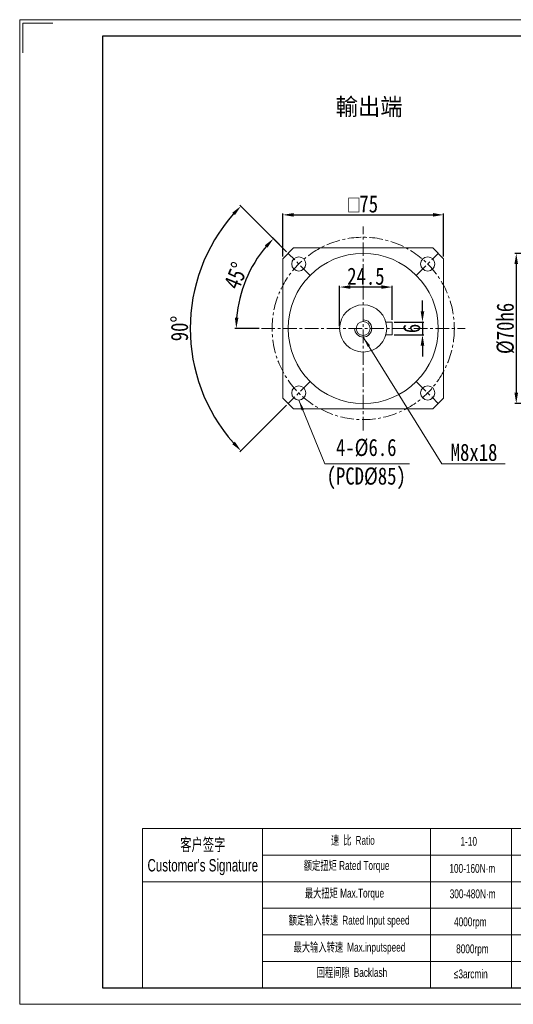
# Model space of a CAD drawing. Header units: millimetres. Extents: x 5538 to 6187, y 493 to 952.
# Tile 1 of 3: x 5538 to 5768, y 493 to 952. Entities that reach past the tile are written whole.
import ezdxf

# ---------------------------------------------------------------- set-up
doc = ezdxf.new("R2010")
doc.units = ezdxf.units.MM
doc.header["$PDSIZE"] = -5
doc.linetypes.add('CENTER', pattern=[10.16, 6.35, -1.27, 1.27, -1.27])
doc.layers.get('0').update_dxf_attribs({"lineweight": 0})
doc.layers.get('Defpoints').update_dxf_attribs({"lineweight": 18})
for name, color, linetype, lineweight in [('3中心线层', 1, 'CENTER', 18), ('7标注层', 4, 'Continuous', 18), ('CAXA0', 7, 'Continuous', 70), ('SLD-0', 7, 'Continuous', 18), ('图框_外框线', 7, 'Continuous', 18)]:
    doc.layers.add(name, color=color, linetype=linetype, lineweight=lineweight)
doc.styles.add('TH_GBDIM', font='txt', dxfattribs={"width": 0.8})
doc.styles.add('标准', font='arial.ttf', dxfattribs={"width": 0.667})
doc.dimstyles.new('TH_GBDIM', dxfattribs={"dimtxt": 8, "dimasz": 5, "dimexe": 0.625, "dimexo": 1, "dimgap": 1, "dimtad": 1, "dimdec": 1, "dimdsep": 46, "dimtxsty": 'TH_GBDIM', "dimcen": 2.5, "dimdle": 10, "dimclrd": 3, "dimclre": 3, "dimclrt": 3, "dimadec": 0, "dimazin": 2, "dimtfac": 0.714286, "dimtdec": 1, "dimtmove": 0, "dimatfit": 3, "dimfxl": 1, "dimtolj": 1, "dimarcsym": 0})

# ---------------------------------------------------------------- blocks, each defined once
blk = doc.blocks.new('*X1')
at = {"color": 3, "linetype": 'Continuous', "lineweight": -2, "transparency": 16777216}
for p, q in [((5660.61, 841.22), (5660.61, 861.29)), ((5665.61, 860.66), (5730.61, 860.66)), ((5735.61, 841.22), (5735.61, 861.29))]:
    blk.add_line(p, q, dxfattribs=at)
at = {"color": 3, "linetype": 'Continuous', "transparency": 16777216}
for points in [[(5665.61, 861.5), (5665.61, 859.83), (5660.61, 860.66)], [(5730.61, 861.5), (5730.61, 859.83), (5735.61, 860.66)]]:
    blk.add_solid(points, dxfattribs=at)
at = {"layer": 'Defpoints', "color": 0, "linetype": 'Continuous', "transparency": 16777216}
for p in [(5735.61, 860.66), (5660.61, 840.22), (5735.61, 840.22)]:
    blk.add_point(p, dxfattribs=at)
at = {"color": 3, "linetype": 'Continuous', "lineweight": 15, "transparency": 16777216, "insert": (5698.11, 865.7), "char_height": 8, "width": 31.2, "attachment_point": 5, "style": 'TH_GBDIM'}
blk.add_mtext('\\A1;{\\fgdt|b0|i0|c134|p2;o}75', dxfattribs=at)
blk = doc.blocks.new('*X5')
at = {"color": 3, "linetype": 'Continuous', "lineweight": -2, "transparency": 16777216}
for p, q in [((5843.37, 842.72), (5768.85, 842.72)), ((5769.48, 837.72), (5769.48, 777.72)), ((5843.37, 772.72), (5768.85, 772.72))]:
    blk.add_line(p, q, dxfattribs=at)
at = {"color": 3, "linetype": 'Continuous', "transparency": 16777216}
for points in [[(5768.64, 837.72), (5770.31, 837.72), (5769.48, 842.72)], [(5768.64, 777.72), (5770.31, 777.72), (5769.48, 772.72)]]:
    blk.add_solid(points, dxfattribs=at)
at = {"layer": 'Defpoints', "color": 0, "linetype": 'Continuous', "transparency": 16777216}
for p in [(5844.37, 842.72), (5769.48, 772.72), (5844.37, 772.72)]:
    blk.add_point(p, dxfattribs=at)
at = {"color": 3, "linetype": 'Continuous', "lineweight": 15, "transparency": 16777216, "insert": (5764.48, 807.72), "char_height": 8, "width": 44.16, "attachment_point": 5, "rotation": 90, "style": 'TH_GBDIM'}
blk.add_mtext('\\A1;%%C70h6', dxfattribs=at)
blk = doc.blocks.new('*X13')
at = {"linetype": 'Continuous', "lineweight": 15}
blk.add_hatch(color=3, dxfattribs=at).paths.add_polyline_path([(-51.57, 29.8), (-49.1, 25.4), (-50.26, 24.93)], flags=0)
at = {"color": 3, "linetype": 'Continuous', "lineweight": 15}
for p, q in [((-51.57, 29.8), (-39.43, 0)), ((-39.43, 0), (0, 0)), ((0, 0), (0, 0))]:
    blk.add_line(p, q, dxfattribs=at)
blk = doc.blocks.new('*X20')
at = {"color": 3, "linetype": 'Continuous', "lineweight": -2, "transparency": 16777216}
for p, q in [((5662.41, 843.43), (5640.64, 865.19)), ((5662.41, 772.02), (5640.64, 750.25))]:
    blk.add_line(p, q, dxfattribs=at)
blk.add_arc((5698.11, 807.72), 80.65, 138.5527, 221.4473, dxfattribs=at)
at = {"color": 3, "linetype": 'Continuous', "transparency": 16777216}
for points in [[(5637.06, 861.68), (5638.27, 860.54), (5641.09, 864.75)], [(5638.27, 754.91), (5637.06, 753.77), (5641.09, 750.7)]]:
    blk.add_solid(points, dxfattribs=at)
at = {"layer": 'Defpoints', "color": 0, "linetype": 'Continuous', "transparency": 16777216}
for p in [(5663.11, 842.72), (5673.37, 832.47), (5620.21, 828.6), (5673.37, 782.97), (5663.11, 772.72)]:
    blk.add_point(p, dxfattribs=at)
at = {"color": 3, "linetype": 'Continuous', "lineweight": 15, "transparency": 16777216, "insert": (5612.47, 807.72), "char_height": 8, "width": 24.0356, "attachment_point": 5, "rotation": 90, "style": 'TH_GBDIM'}
blk.add_mtext('\\A1;90°', dxfattribs=at)
blk = doc.blocks.new('*X21')
at = {"color": 3, "linetype": 'Continuous', "lineweight": -2, "transparency": 16777216}
for p, q in [((5662.41, 843.43), (5655.79, 850.04)), ((5649.61, 807.72), (5638.26, 807.72))]:
    blk.add_line(p, q, dxfattribs=at)
blk.add_arc((5698.11, 807.72), 59.23, 139.8385, 175.1615, dxfattribs=at)
at = {"color": 3, "linetype": 'Continuous', "transparency": 16777216}
for points in [[(5652.24, 846.48), (5653.47, 845.36), (5656.24, 849.6)], [(5639.93, 812.68), (5638.27, 812.75), (5638.89, 807.72)]]:
    blk.add_solid(points, dxfattribs=at)
at = {"layer": 'Defpoints', "color": 0, "linetype": 'Continuous', "transparency": 16777216}
for p in [(5663.11, 842.72), (5646.82, 837.34), (5673.37, 832.47), (5650.61, 807.72), (5745.61, 807.72)]:
    blk.add_point(p, dxfattribs=at)
at = {"color": 3, "linetype": 'Continuous', "lineweight": 15, "transparency": 16777216, "insert": (5638.78, 832.3), "char_height": 8, "width": 24.1778, "attachment_point": 5, "rotation": 67.5, "style": 'TH_GBDIM'}
blk.add_mtext('\\A1;45°', dxfattribs=at)
blk = doc.blocks.new('*X24')
at = {"linetype": 'Continuous', "lineweight": 15}
blk.add_hatch(color=3, dxfattribs=at).paths.add_polyline_path([(-66.14, 59.16), (-62.98, 55.24), (-64.04, 54.58)], flags=0)
at = {"color": 3, "linetype": 'Continuous', "lineweight": 15}
for p, q in [((-66.14, 59.16), (-29.5, 0)), ((-29.5, 0), (0, 0)), ((0, 0), (0, 0))]:
    blk.add_line(p, q, dxfattribs=at)
blk = doc.blocks.new('*X25')
at = {"color": 3, "linetype": 'Continuous', "lineweight": -2, "transparency": 16777216}
for p, q in [((5687.11, 808.72), (5687.11, 827.63)), ((5706.61, 827.01), (5692.11, 827.01)), ((5711.61, 811.72), (5711.61, 827.63))]:
    blk.add_line(p, q, dxfattribs=at)
at = {"color": 3, "linetype": 'Continuous', "transparency": 16777216}
for points in [[(5692.11, 827.84), (5692.11, 826.18), (5687.11, 827.01)], [(5706.61, 827.84), (5706.61, 826.18), (5711.61, 827.01)]]:
    blk.add_solid(points, dxfattribs=at)
at = {"layer": 'Defpoints', "color": 0, "linetype": 'Continuous', "transparency": 16777216}
for p in [(5687.11, 827.01), (5687.11, 807.72), (5711.61, 810.72)]:
    blk.add_point(p, dxfattribs=at)
at = {"color": 3, "linetype": 'Continuous', "lineweight": 15, "transparency": 16777216, "insert": (5699.36, 832.01), "char_height": 8, "width": 34.3467, "attachment_point": 5, "style": 'TH_GBDIM'}
blk.add_mtext('\\A1;24.5', dxfattribs=at)
blk = doc.blocks.new('*X26')
at = {"color": 3, "linetype": 'Continuous', "lineweight": -2, "transparency": 16777216}
for p, q in [((5725.74, 815.72), (5725.74, 820.72)), ((5712.61, 810.72), (5726.37, 810.72)), ((5725.74, 810.72), (5725.74, 804.72)), ((5712.61, 804.72), (5726.37, 804.72)), ((5725.74, 799.72), (5725.74, 794.72))]:
    blk.add_line(p, q, dxfattribs=at)
at = {"color": 3, "linetype": 'Continuous', "transparency": 16777216}
for points in [[(5724.91, 815.72), (5726.58, 815.72), (5725.74, 810.72)], [(5724.91, 799.72), (5726.58, 799.72), (5725.74, 804.72)]]:
    blk.add_solid(points, dxfattribs=at)
at = {"layer": 'Defpoints', "color": 0, "linetype": 'Continuous', "transparency": 16777216}
for p in [(5711.61, 810.72), (5711.61, 804.72), (5725.74, 804.72)]:
    blk.add_point(p, dxfattribs=at)
at = {"color": 3, "linetype": 'Continuous', "lineweight": 15, "transparency": 16777216, "insert": (5720.74, 807.72), "char_height": 8, "width": 16, "attachment_point": 5, "rotation": 90, "style": 'TH_GBDIM'}
blk.add_mtext('\\A1;6', dxfattribs=at)

msp = doc.modelspace()

# ---------------------------------------------------------------- linework, layer by layer
at = {"color": 7, "linetype": 'Continuous', "lineweight": 15}
for p, q in [((5660.61, 840.22), (5665.61, 845.22)), ((5730.61, 845.22), (5665.61, 845.22)), ((5730.61, 845.22), (5735.61, 840.22)), ((5660.61, 840.22), (5660.61, 775.22)), ((5735.61, 775.22), (5735.61, 840.22)), ((5708.7, 810.72), (5711.61, 810.72)), ((5711.61, 810.72), (5711.61, 804.72)), ((5708.7, 804.72), (5711.61, 804.72)), ((5665.61, 770.22), (5660.61, 775.22)), ((5730.61, 770.22), (5735.61, 775.22)), ((5665.61, 770.22), (5730.61, 770.22))]:
    msp.add_line(p, q, dxfattribs=at)
for p, q in [((5651.2, 574.61), (5651.2, 500.43)), ((5729.5, 574.61), (5729.5, 500.43))]:
    msp.add_line(p, q)
for centre, radius in [((5698.11, 807.72), 35), ((5668.06, 837.77), 3.3), ((5728.17, 837.77), 3.3), ((5698.11, 807.72), 11), ((5698.11, 807.72), 3.25), ((5668.06, 777.67), 3.3), ((5728.17, 777.67), 3.3)]:
    msp.add_circle(centre, radius, dxfattribs=at)
at = {"layer": '3中心线层'}
for p, q in [((5698.11, 760.22), (5698.11, 855.22)), ((5673.37, 832.47), (5663.11, 842.72)), ((5722.86, 832.47), (5733.11, 842.72)), ((5650.61, 807.72), (5745.61, 807.72)), ((5673.37, 782.97), (5663.11, 772.72)), ((5722.86, 782.97), (5733.11, 772.72))]:
    msp.add_line(p, q, dxfattribs=at)
msp.add_circle((5698.11, 807.72), 42.5, dxfattribs=at)
at = {"layer": '7标注层', "color": 0}
msp.add_line((5595.24, 574.61), (5595.24, 500.44), dxfattribs=at)
at = {"layer": '7标注层'}
msp.add_arc((5698.11, 807.72), 4, 180, 90, dxfattribs=at)
at = {"layer": 'SLD-0'}
msp.add_line((5767.22, 574.61), (5767.22, 500.45), dxfattribs=at)
at = {"layer": '图框_外框线'}
for p, q in [((5595.24, 574.61), (6179.16, 574.61)), ((5651.2, 562.23), (5979.37, 562.23)), ((5595.24, 549.86), (6179.16, 549.86)), ((5651.2, 537.48), (6179.16, 537.48)), ((5651.2, 525.11), (6179.16, 525.11)), ((5651.2, 512.73), (6179.16, 512.73))]:
    msp.add_line(p, q, dxfattribs=at)
at = {"layer": '图框_外框线', "color": 3}
msp.add_lwpolyline([(5537.91, 492.71), (6186.88, 492.71), (6186.88, 951.63), (5537.91, 951.63)], close=True, dxfattribs=at)
msp.add_lwpolyline([(5539.46, 936.18), (5539.46, 950.08), (5553.36, 950.08)], dxfattribs=at)
at = {"layer": '图框_外框线', "color": 3, "lineweight": 25}
msp.add_lwpolyline([(5576.54, 500.44), (6179.16, 500.44), (6179.16, 943.9), (5576.54, 943.9)], close=True, dxfattribs=at)

# ---------------------------------------------------------------- block references
at = {"color": 7, "linetype": 'Continuous', "lineweight": 15}
for name, p in [('*X24', (5764.26, 744.57)), ('*X13', (5719.63, 744.57))]:
    msp.add_blockref(name, p, dxfattribs=at)

# ---------------------------------------------------------------- texts
at = {"color": 3, "insert": (5700.85, 910.63), "char_height": 8, "width": 61.9243, "attachment_point": 5}
msp.add_mtext('輸出端', dxfattribs=at)
at = {"layer": 'CAXA0', "color": 3, "linetype": 'Continuous', "char_height": 8, "attachment_point": 5, "style": 'TH_GBDIM'}
for s, insert, width in [('4-%%C6.6\\P(PCD%%C85)', (5699.52, 744.54), 64.8533), ('M8x18', (5749.81, 749.94), 44.2311)]:
    msp.add_mtext(s, dxfattribs=dict(at, insert=insert, width=width))
at = {"layer": 'SLD-0', "color": 1, "insert": (5881.87, 596.63), "char_height": 8, "width": 236.5707, "attachment_point": 2, "line_spacing_factor": 1.15057, "style": '标准'}
msp.add_mtext('{\\fSimSun|b1|i0|c0|p34;\\T1.1;  \\fSimSun|b1|i0|c134|p34;注：输入尺寸依据各品牌伺服马达或步进马达可以有所变动。}', dxfattribs=at)
at = {"layer": 'SLD-0', "color": 1, "attachment_point": 2, "style": '标准'}
for s, insert, char_height, width in [("{\\fSimSun|b0|i0|c134|p2;客户签字}\\PCustomer's Signature", (5623.31, 570.03), 5.775, 71.8416), ('{\\fSimSun|b0|i0|c134|p2;速 比 }Ratio', (5693.28, 571.2), 4.125, 33.705), ('1-10', (5747.34, 570.73), 4.125, 17.5386), ('{\\fSimSun|b0|i0|c134|p2;额定扭矩} Rated Torque', (5690.38, 559.47), 4.125, 46.3189), ('100-160N·m', (5748.98, 558.12), 4.125, 17.5386), ('{\\fSimSun|b0|i0|c134|p2;最大扭矩} Max.Torque', (5689.37, 546.58), 4.125, 53.2782), ('300-480N·m', (5749.12, 546.27), 4.125, 22.0507), ('{\\fSimSun|b0|i0|c134|p2;额定输入转速 }Rated Input speed', (5691.54, 533.97), 4.125, 75.8962), ('4000rpm', (5748.05, 533.22), 4.125, 17.5386), ('{\\fSimSun|b0|i0|c134|p2;最大输入转速 }Max.inputspeed ', (5691.69, 521.37), 4.125, 69.8067), ('8000rpm', (5749.04, 520.63), 4.125, 31.6571), ('{\\fSimSun|b0|i0|c134|p2;回程间隙 }Backlash', (5692.85, 509.63), 4.125, 33.705), ('≤3arcmin ', (5748.29, 508.95), 4.125, 17.5386)]:
    msp.add_mtext(s, dxfattribs=dict(at, insert=insert, char_height=char_height, width=width))

# ---------------------------------------------------------------- dimensions: what is measured, and where the dimension line sits
at = {"color": 7, "linetype": 'Continuous', "lineweight": 15}
dim = msp.add_linear_dim(base=(5735.61, 860.66), p1=(5660.61, 840.22), p2=(5735.61, 840.22), text='{\\fgdt|b0|i0|c134|p2;o}<>', dimstyle='TH_GBDIM', override={"dimsah": 1, "dimtzin": 0}, dxfattribs=at)
dim.commit()
dim.dimension.update_dxf_attribs({"geometry": '*X1', "text_midpoint": (5698.11, 865.7)})
dim = msp.add_angular_dim_2l(base=(5620.21, 828.6), line1=((5673.37, 832.47), (5663.11, 842.72)), line2=((5673.37, 782.97), (5663.11, 772.72)), dimstyle='TH_GBDIM', override={"dimtad": 1, "dimtih": 0, "dimtoh": 0, "dimsah": 1, "dimtdec": 0, "dimtzin": 8}, dxfattribs=at)
dim.commit()
dim.dimension.update_dxf_attribs({"geometry": '*X20', "text_midpoint": (5617.47, 807.72), "dimtype": 162})
dim = msp.add_angular_dim_2l(base=(5646.82, 837.34), line1=((5650.61, 807.72), (5745.61, 807.72)), line2=((5673.37, 832.47), (5663.11, 842.72)), dimstyle='TH_GBDIM', override={"dimtad": 1, "dimtih": 0, "dimtoh": 0, "dimsah": 1, "dimtdec": 0, "dimtzin": 8}, dxfattribs=at)
dim.commit()
dim.dimension.update_dxf_attribs({"geometry": '*X21', "text_midpoint": (5638.78, 832.3)})
dim = msp.add_linear_dim(base=(5769.48, 772.72), p1=(5844.37, 842.72), p2=(5844.37, 772.72), angle=270, text='%%C<>h6', dimstyle='TH_GBDIM', override={"dimsah": 1, "dimtzin": 0}, dxfattribs=at)
dim.commit()
dim.dimension.update_dxf_attribs({"geometry": '*X5', "text_midpoint": (5764.48, 807.72)})
dim = msp.add_linear_dim(base=(5687.11, 827.01), p1=(5711.61, 810.72), p2=(5687.11, 807.72), dimstyle='TH_GBDIM', override={"dimsah": 1, "dimtzin": 0}, dxfattribs=at)
dim.commit()
dim.dimension.update_dxf_attribs({"geometry": '*X25', "text_midpoint": (5699.36, 832.01)})
dim = msp.add_linear_dim(base=(5725.74, 804.72), p1=(5711.61, 810.72), p2=(5711.61, 804.72), angle=270, dimstyle='TH_GBDIM', override={"dimsah": 1, "dimtzin": 0}, dxfattribs=at)
dim.commit()
dim.dimension.update_dxf_attribs({"geometry": '*X26', "text_midpoint": (5720.74, 807.72)})

doc.saveas('drawing.dxf')
